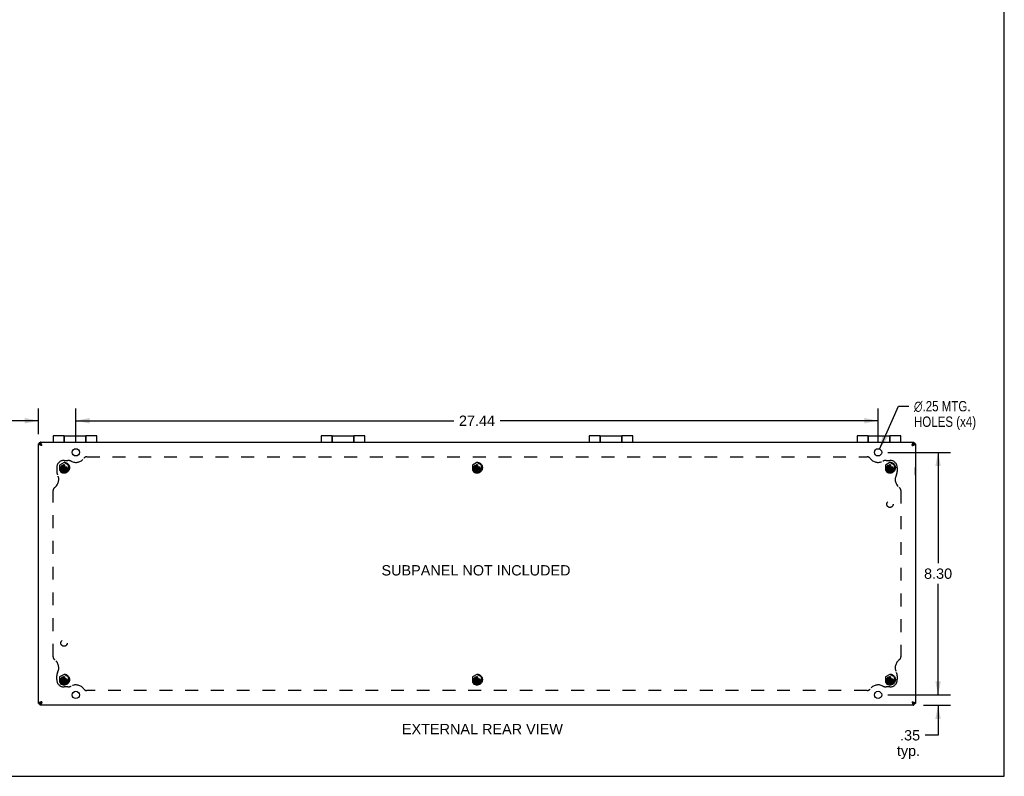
# Model space of a CAD drawing. Header units: inches. Extents: x 0 to 80, y 0 to 51.8.
# Tile 8 of 10: x 46.3 to 80, y 0 to 25.9. Entities that reach past the tile are written whole.
import ezdxf

# ---------------------------------------------------------------- set-up
doc = ezdxf.new("R2010")
doc.units = ezdxf.units.IN
doc.header["$LTSCALE"] = 4.400265
doc.header["$MEASUREMENT"] = 0
doc.linetypes.add('HIDDEN', pattern=[0.2, 0.1, -0.1])
doc.layers.get('0').update_dxf_attribs({"linetype": 'CONTINUOUS'})
for name, color, linetype in [('02___PRT_ALL_AXES', 7, 'CONTINUOUS'), ('06___PRT_ALL_SURFS', 7, 'CONTINUOUS'), ('DEFAULT_2', 8, 'HIDDEN'), ('DIMENSIONS', 7, 'CONTINUOUS')]:
    doc.layers.add(name, color=color, linetype=linetype)
doc.styles.get("Standard").update_dxf_attribs({"font": 'arial.ttf'})
doc.styles.add('TEXTSTYLE_1', font='gdt', dxfattribs={"width": 0.8})
doc.dimstyles.new('DIMSTYLE_1', dxfattribs={"dimtxt": 0.352962, "dimasz": 0.470617, "dimexe": 0.09, "dimexo": 0.07, "dimgap": 0.0375, "dimtad": 0, "dimtih": 1, "dimtoh": 1, "dimzin": 4, "dimdsep": 46, "dimtxsty": 'Standard', "dimblk": '_FILLED', "dimblk1": '_FILLED', "dimblk2": '_FILLED', "dimcen": 0.09, "dimazin": 1, "dimtfac": 1, "dimtofl": 0, "dimtmove": 0, "dimatfit": 3, "dimldrblk": '_FILLED', "dimfxl": 0, "dimtolj": 1, "dimtzin": 4, "dimarcsym": 0})
doc.dimstyles.new('DIMSTYLE_2', dxfattribs={"dimtxt": 0.352962, "dimasz": 0.470617, "dimexe": 0.09, "dimexo": 0.07, "dimgap": 0.09, "dimtad": 0, "dimtih": 1, "dimtoh": 1, "dimzin": 4, "dimdsep": 46, "dimtxsty": 'Standard', "dimblk": '_FILLED', "dimblk1": '_FILLED', "dimblk2": '_FILLED', "dimcen": 0.09, "dimazin": 1, "dimtfac": 1, "dimtofl": 0, "dimtmove": 0, "dimatfit": 1, "dimldrblk": '_FILLED', "dimfxl": 0, "dimtolj": 1, "dimtzin": 4, "dimarcsym": 0})

# ---------------------------------------------------------------- blocks, each defined once
blk = doc.blocks.new('_FILLED')
at = {"color": 0, "linetype": 'ByBlock'}
blk.add_solid([(0, 0), (-1, 0.2), (-1, -0.2)], dxfattribs=at)
blk = doc.blocks.new('*D10')
at = {"layer": 'DIMENSIONS', "color": 2, "linetype": 'Continuous'}
for p, q in [((46.968, 11.702), (46.968, 12.588)), ((48.249, 11.412), (48.249, 12.588)), ((46.968, 12.165), (45.862, 12.165)), ((48.249, 12.165), (49.19, 12.165))]:
    blk.add_line(p, q, dxfattribs=at)
at = {"layer": 'DIMENSIONS', "color": 2, "linetype": 'Continuous', "xscale": 0.4706166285, "yscale": 0.4706166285, "zscale": 0.4706166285}
blk.add_blockref('_FILLED', (46.968, 12.165), dxfattribs=at)
at = {"layer": 'DIMENSIONS', "color": 2, "linetype": 'Continuous', "xscale": 0.4706166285, "yscale": 0.4706166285, "zscale": 0.4706166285, "rotation": 180}
blk.add_blockref('_FILLED', (48.249, 12.165), dxfattribs=at)
at = {"layer": 'DIMENSIONS', "color": 2, "linetype": 'Continuous', "insert": (45.685, 12.341), "char_height": 0.353, "width": 0.95917, "attachment_point": 3, "line_spacing_factor": 0.9}
blk.add_mtext('1.28\\Ptyp.', dxfattribs=at)
blk = doc.blocks.new('*D11')
at = {"layer": 'DIMENSIONS', "color": 2, "linetype": 'Continuous'}
for p, q in [((48.249, 11.412), (48.249, 12.588)), ((75.687, 11.412), (75.687, 12.588)), ((48.249, 12.165), (61.175, 12.165)), ((75.687, 12.165), (62.761, 12.165))]:
    blk.add_line(p, q, dxfattribs=at)
at = {"layer": 'DIMENSIONS', "color": 2, "linetype": 'Continuous', "xscale": 0.4706166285, "yscale": 0.4706166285, "zscale": 0.4706166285, "rotation": 180}
blk.add_blockref('_FILLED', (48.249, 12.165), dxfattribs=at)
at = {"layer": 'DIMENSIONS', "color": 2, "linetype": 'Continuous', "xscale": 0.4706166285, "yscale": 0.4706166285, "zscale": 0.4706166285}
blk.add_blockref('_FILLED', (75.687, 12.165), dxfattribs=at)
at = {"layer": 'DIMENSIONS', "color": 2, "linetype": 'Continuous', "insert": (61.968, 12.341), "char_height": 0.353, "width": 1.2334, "attachment_point": 2, "line_spacing_factor": 0.9}
blk.add_mtext('27.44', dxfattribs=at)
blk = doc.blocks.new('*D12')
at = {"layer": 'DIMENSIONS', "color": 2, "linetype": 'Continuous'}
for p, q in [((76.016, 11.083), (78.164, 11.083)), ((77.74, 11.083), (77.74, 7.286)), ((77.74, 2.783), (77.74, 6.58)), ((76.016, 2.783), (78.164, 2.783))]:
    blk.add_line(p, q, dxfattribs=at)
at = {"layer": 'DIMENSIONS', "color": 2, "linetype": 'Continuous', "xscale": 0.4706166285, "yscale": 0.4706166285, "zscale": 0.4706166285}
for p, rotation in [((77.74, 11.083), 90), ((77.74, 2.783), 270)]:
    blk.add_blockref('_FILLED', p, dxfattribs=dict(at, rotation=rotation))
at = {"layer": 'DIMENSIONS', "color": 2, "linetype": 'Continuous', "insert": (77.74, 7.109), "char_height": 0.353, "width": 0.95917, "attachment_point": 2, "line_spacing_factor": 0.9}
blk.add_mtext('8.30', dxfattribs=at)
blk = doc.blocks.new('*D13')
at = {"layer": 'DIMENSIONS', "color": 2, "linetype": 'Continuous'}
for p, q in [((77.74, 2.783), (77.74, 3.724)), ((76.016, 2.783), (78.164, 2.783)), ((77.237, 2.433), (78.164, 2.433)), ((77.74, 2.433), (77.74, 1.402)), ((77.74, 1.402), (77.302, 1.402))]:
    blk.add_line(p, q, dxfattribs=at)
at = {"layer": 'DIMENSIONS', "color": 2, "linetype": 'Continuous', "xscale": 0.4706166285, "yscale": 0.4706166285, "zscale": 0.4706166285}
for p, rotation in [((77.74, 2.783), 270), ((77.74, 2.433), 90)]:
    blk.add_blockref('_FILLED', p, dxfattribs=dict(at, rotation=rotation))
at = {"layer": 'DIMENSIONS', "color": 2, "linetype": 'Continuous', "insert": (77.125, 1.579), "char_height": 0.353, "width": 0.79384, "attachment_point": 3, "line_spacing_factor": 0.9}
blk.add_mtext('.35\\Ptyp.', dxfattribs=at)
blk = doc.blocks.new('*D14')
at = {"layer": 'DIMENSIONS', "color": 2, "linetype": 'Continuous'}
for p, q in [((75.738, 11.197), (76.386, 12.662)), ((76.386, 12.662), (76.738, 12.662))]:
    blk.add_line(p, q, dxfattribs=at)
at = {"layer": 'DIMENSIONS', "color": 2, "linetype": 'Continuous', "xscale": 0.4706166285, "yscale": 0.4706166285, "zscale": 0.4706166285, "rotation": 246.1186697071}
blk.add_blockref('_FILLED', (75.738, 11.197), dxfattribs=at)
at = {"layer": 'DIMENSIONS', "color": 2, "linetype": 'Continuous', "insert": (76.914, 12.838), "char_height": 0.35296, "width": 2.65444, "attachment_point": 1, "line_spacing_factor": 0.9, "style": 'TEXTSTYLE_1'}
blk.add_mtext('{\\fgdt;n}\\fArial;.25 MTG.\\PHOLES (x4)', dxfattribs=at)

msp = doc.modelspace()

# ---------------------------------------------------------------- linework, layer by layer
at = {"color": 7, "linetype": 'Continuous'}
for p, q in [((80.0048, 0), (80.0048, 51.7678)), ((47.4679, 11.6326), (47.4679, 11.4328)), ((47.8429, 11.6526), (47.8429, 11.4328)), ((47.8479, 11.4328), (47.8479, 11.6526)), ((48.5879, 11.6526), (48.5879, 11.4328)), ((48.5929, 11.4328), (48.5929, 11.6526)), ((48.9679, 11.4328), (48.9679, 11.6326)), ((56.6346, 11.6326), (56.6346, 11.4328)), ((57.0096, 11.6526), (57.0096, 11.4328)), ((57.0146, 11.4328), (57.0146, 11.6526)), ((57.7546, 11.6526), (57.7546, 11.4328)), ((57.7596, 11.4328), (57.7596, 11.6526)), ((58.1346, 11.4328), (58.1346, 11.6326)), ((65.8012, 11.6326), (65.8012, 11.4328)), ((66.1762, 11.6526), (66.1762, 11.4328)), ((66.1812, 11.4328), (66.1812, 11.6526)), ((66.9212, 11.6526), (66.9212, 11.4328)), ((66.9262, 11.4328), (66.9262, 11.6526)), ((67.3012, 11.4328), (67.3012, 11.6326)), ((74.9679, 11.6326), (74.9679, 11.4328)), ((75.3429, 11.6526), (75.3429, 11.4328)), ((75.3479, 11.4328), (75.3479, 11.6526)), ((76.0879, 11.6526), (76.0879, 11.4328)), ((76.0929, 11.4328), (76.0929, 11.6526)), ((76.4679, 11.4328), (76.4679, 11.6326)), ((46.9679, 11.3728), (47.0279, 11.3728)), ((47.0279, 11.4027), (46.9979, 11.4027)), ((47.0279, 11.4328), (47.0279, 11.3728)), ((47.0493, 11.3514), (47.0879, 11.3128)), ((76.8865, 11.3514), (76.8479, 11.3128)), ((76.9079, 11.4328), (76.9079, 11.3728)), ((76.9079, 11.4027), (76.9379, 11.4027)), ((76.9679, 11.3728), (76.9079, 11.3728)), ((76.9719, 10.5608), (76.9679, 10.5608)), ((76.9719, 10.3048), (76.9719, 10.5608)), ((76.9719, 10.3048), (76.9679, 10.3048)), ((46.9679, 2.4928), (47.0279, 2.4928)), ((47.0279, 2.4627), (46.9979, 2.4627)), ((47.0279, 2.4328), (47.0279, 2.4928)), ((47.0879, 2.5528), (47.0493, 2.5143)), ((76.8479, 2.5528), (76.8865, 2.5143)), ((76.9679, 2.4928), (76.9079, 2.4928)), ((76.9079, 2.4328), (76.9079, 2.4928)), ((76.9079, 2.4627), (76.9379, 2.4627)), ((0, 0), (80.0048, 0))]:
    msp.add_line(p, q, dxfattribs=at)
at = {"color": 3, "linetype": 'Continuous'}
for p, q in [((46.9679, 2.4928), (46.9679, 11.3728)), ((46.9979, 11.3728), (46.9979, 11.4027)), ((47.0279, 11.4328), (76.9079, 11.4328)), ((76.9379, 11.4027), (76.9379, 11.3728)), ((76.9679, 11.3728), (76.9679, 2.4928)), ((46.9979, 2.4627), (46.9979, 2.4928)), ((76.9079, 2.4328), (47.0279, 2.4328)), ((76.9379, 2.4928), (76.9379, 2.4627))]:
    msp.add_line(p, q, dxfattribs=at)
for points in [[(47.0879, 11.3128), (47.0794, 11.3155), (47.0709, 11.3183), (47.0624, 11.321), (47.0541, 11.3237), (47.0459, 11.3265), (47.038, 11.3292), (47.0304, 11.3319), (47.0231, 11.3346), (47.016, 11.3374), (47.0094, 11.3401), (47.0031, 11.3428), (46.9972, 11.3456), (46.9918, 11.3483), (46.9869, 11.351), (46.9826, 11.3537), (46.9788, 11.3564), (46.9755, 11.3592), (46.9728, 11.3619), (46.9706, 11.3647), (46.9691, 11.3674), (46.9682, 11.3701), (46.9679, 11.3728)], [(47.0879, 11.3128), (47.0852, 11.3213), (47.0825, 11.3298), (47.0797, 11.3383), (47.077, 11.3466), (47.0743, 11.3548), (47.0715, 11.3627), (47.0688, 11.3703), (47.0661, 11.3777), (47.0634, 11.3847), (47.0607, 11.3914), (47.0579, 11.3977), (47.0552, 11.4035), (47.0524, 11.4089), (47.0497, 11.4138), (47.047, 11.4181), (47.0443, 11.422), (47.0416, 11.4252), (47.0388, 11.428), (47.0361, 11.4301), (47.0333, 11.4316), (47.0306, 11.4325), (47.0279, 11.4328)], [(76.8479, 11.3128), (76.8506, 11.3213), (76.8533, 11.3298), (76.8561, 11.3383), (76.8588, 11.3466), (76.8616, 11.3548), (76.8643, 11.3627), (76.867, 11.3703), (76.8697, 11.3777), (76.8724, 11.3847), (76.8752, 11.3914), (76.8779, 11.3977), (76.8806, 11.4035), (76.8834, 11.4089), (76.8861, 11.4138), (76.8888, 11.4181), (76.8915, 11.422), (76.8943, 11.4252), (76.897, 11.428), (76.8997, 11.4301), (76.9025, 11.4316), (76.9052, 11.4325), (76.9079, 11.4328)], [(76.8479, 11.3128), (76.8564, 11.3155), (76.8649, 11.3183), (76.8734, 11.321), (76.8817, 11.3237), (76.8899, 11.3265), (76.8978, 11.3292), (76.9054, 11.3319), (76.9127, 11.3346), (76.9198, 11.3374), (76.9265, 11.3401), (76.9328, 11.3428), (76.9386, 11.3456), (76.944, 11.3483), (76.9489, 11.351), (76.9532, 11.3537), (76.957, 11.3564), (76.9603, 11.3592), (76.963, 11.3619), (76.9652, 11.3647), (76.9667, 11.3674), (76.9676, 11.3701), (76.9679, 11.3728)], [(47.0879, 2.5528), (47.0794, 2.5501), (47.0709, 2.5474), (47.0624, 2.5447), (47.0541, 2.5419), (47.0459, 2.5392), (47.038, 2.5364), (47.0304, 2.5337), (47.0231, 2.531), (47.016, 2.5283), (47.0094, 2.5256), (47.0031, 2.5228), (46.9972, 2.5201), (46.9918, 2.5174), (46.9869, 2.5146), (46.9826, 2.5119), (46.9788, 2.5092), (46.9755, 2.5065), (46.9728, 2.5037), (46.9706, 2.501), (46.9691, 2.4983), (46.9682, 2.4955), (46.9679, 2.4928)], [(47.0879, 2.5528), (47.0852, 2.5443), (47.0825, 2.5358), (47.0797, 2.5274), (47.077, 2.519), (47.0743, 2.5109), (47.0715, 2.5029), (47.0688, 2.4953), (47.0661, 2.488), (47.0634, 2.481), (47.0607, 2.4743), (47.0579, 2.468), (47.0552, 2.4621), (47.0524, 2.4567), (47.0497, 2.4519), (47.047, 2.4475), (47.0443, 2.4437), (47.0416, 2.4404), (47.0388, 2.4377), (47.0361, 2.4356), (47.0333, 2.434), (47.0306, 2.4331), (47.0279, 2.4328)], [(76.8479, 2.5528), (76.8564, 2.5501), (76.8649, 2.5474), (76.8734, 2.5447), (76.8817, 2.5419), (76.8899, 2.5392), (76.8978, 2.5364), (76.9054, 2.5337), (76.9127, 2.531), (76.9198, 2.5283), (76.9265, 2.5256), (76.9328, 2.5228), (76.9386, 2.5201), (76.944, 2.5174), (76.9489, 2.5146), (76.9532, 2.5119), (76.957, 2.5092), (76.9603, 2.5065), (76.963, 2.5037), (76.9652, 2.501), (76.9667, 2.4983), (76.9676, 2.4955), (76.9679, 2.4928)], [(76.8479, 2.5528), (76.8506, 2.5443), (76.8533, 2.5358), (76.8561, 2.5274), (76.8588, 2.519), (76.8616, 2.5109), (76.8643, 2.5029), (76.867, 2.4953), (76.8697, 2.488), (76.8724, 2.481), (76.8752, 2.4743), (76.8779, 2.468), (76.8806, 2.4621), (76.8834, 2.4567), (76.8861, 2.4519), (76.8888, 2.4475), (76.8915, 2.4437), (76.8943, 2.4404), (76.897, 2.4377), (76.8997, 2.4356), (76.9025, 2.434), (76.9052, 2.4331), (76.9079, 2.4328)]]:
    msp.add_lwpolyline(points, dxfattribs=at)
at = {"color": 7, "linetype": 'Continuous'}
for points in [[(47.0279, 11.3728), (47.0281, 11.371), (47.0285, 11.3693), (47.0293, 11.3675), (47.0304, 11.3657), (47.0318, 11.3639), (47.0335, 11.3621), (47.0355, 11.3603), (47.0378, 11.3585), (47.0403, 11.3567), (47.0431, 11.355), (47.0461, 11.3532), (47.0493, 11.3514)], [(47.0879, 11.3128), (47.0846, 11.318), (47.0813, 11.3232), (47.0779, 11.3283), (47.0746, 11.3334), (47.0712, 11.3382), (47.0679, 11.3428), (47.0646, 11.3472), (47.0613, 11.3514), (47.0579, 11.3552), (47.0546, 11.3588), (47.0512, 11.362), (47.0479, 11.3648), (47.0446, 11.3672), (47.0413, 11.3692), (47.0379, 11.3708), (47.0346, 11.3719), (47.0312, 11.3726), (47.0279, 11.3728)], [(47.0879, 11.3128), (47.0827, 11.3161), (47.0775, 11.3195), (47.0724, 11.3228), (47.0674, 11.3262), (47.0625, 11.3295), (47.0579, 11.3328), (47.0535, 11.3361), (47.0494, 11.3395), (47.0455, 11.3428), (47.0419, 11.3462), (47.0388, 11.3495), (47.0359, 11.3528), (47.0335, 11.3561), (47.0315, 11.3595), (47.03, 11.3628), (47.0288, 11.3662), (47.0281, 11.3695), (47.0279, 11.3728)], [(47.0279, 11.3728), (47.0297, 11.3727), (47.0315, 11.3722), (47.0333, 11.3714), (47.0351, 11.3703), (47.0368, 11.3689), (47.0386, 11.3672), (47.0404, 11.3652), (47.0422, 11.363), (47.044, 11.3604), (47.0458, 11.3576), (47.0476, 11.3546), (47.0493, 11.3514)], [(76.8479, 11.3128), (76.8531, 11.3161), (76.8583, 11.3195), (76.8634, 11.3228), (76.8684, 11.3262), (76.8733, 11.3295), (76.8779, 11.3328), (76.8823, 11.3361), (76.8865, 11.3395), (76.8903, 11.3428), (76.8939, 11.3462), (76.8971, 11.3495), (76.8999, 11.3528), (76.9023, 11.3561), (76.9043, 11.3595), (76.9059, 11.3628), (76.907, 11.3662), (76.9077, 11.3695), (76.9079, 11.3728)], [(76.8479, 11.3128), (76.8512, 11.318), (76.8546, 11.3232), (76.8579, 11.3283), (76.8612, 11.3334), (76.8646, 11.3382), (76.8679, 11.3428), (76.8712, 11.3472), (76.8746, 11.3514), (76.8779, 11.3552), (76.8813, 11.3588), (76.8846, 11.362), (76.8879, 11.3648), (76.8912, 11.3672), (76.8946, 11.3692), (76.8979, 11.3708), (76.9013, 11.3719), (76.9046, 11.3726), (76.9079, 11.3728)], [(76.9079, 11.3728), (76.9061, 11.3727), (76.9043, 11.3722), (76.9026, 11.3714), (76.9008, 11.3703), (76.899, 11.3689), (76.8972, 11.3672), (76.8954, 11.3652), (76.8936, 11.363), (76.8918, 11.3604), (76.89, 11.3576), (76.8883, 11.3546), (76.8865, 11.3514)], [(76.9079, 11.3728), (76.9078, 11.371), (76.9073, 11.3693), (76.9065, 11.3675), (76.9054, 11.3657), (76.904, 11.3639), (76.9023, 11.3621), (76.9003, 11.3603), (76.898, 11.3585), (76.8955, 11.3567), (76.8927, 11.355), (76.8897, 11.3532), (76.8865, 11.3514)], [(47.0879, 2.5528), (47.0846, 2.5476), (47.0813, 2.5424), (47.0779, 2.5373), (47.0746, 2.5323), (47.0712, 2.5275), (47.0679, 2.5228), (47.0646, 2.5184), (47.0613, 2.5143), (47.0579, 2.5104), (47.0546, 2.5069), (47.0512, 2.5037), (47.0479, 2.5009), (47.0446, 2.4985), (47.0413, 2.4964), (47.0379, 2.4949), (47.0346, 2.4937), (47.0312, 2.4931), (47.0279, 2.4928)], [(47.0879, 2.5528), (47.0827, 2.5495), (47.0775, 2.5462), (47.0724, 2.5428), (47.0674, 2.5395), (47.0625, 2.5362), (47.0579, 2.5328), (47.0535, 2.5295), (47.0494, 2.5262), (47.0455, 2.5228), (47.0419, 2.5195), (47.0388, 2.5162), (47.0359, 2.5128), (47.0335, 2.5095), (47.0315, 2.5062), (47.03, 2.5028), (47.0288, 2.4995), (47.0281, 2.4961), (47.0279, 2.4928)], [(47.0279, 2.4928), (47.0281, 2.4946), (47.0285, 2.4964), (47.0293, 2.4982), (47.0304, 2.5), (47.0318, 2.5018), (47.0335, 2.5035), (47.0355, 2.5053), (47.0378, 2.5071), (47.0403, 2.5089), (47.0431, 2.5107), (47.0461, 2.5125), (47.0493, 2.5143)], [(47.0279, 2.4928), (47.0297, 2.493), (47.0315, 2.4935), (47.0333, 2.4942), (47.0351, 2.4953), (47.0368, 2.4967), (47.0386, 2.4984), (47.0404, 2.5004), (47.0422, 2.5027), (47.044, 2.5052), (47.0458, 2.508), (47.0476, 2.511), (47.0493, 2.5143)], [(76.8479, 2.5528), (76.8531, 2.5495), (76.8583, 2.5462), (76.8634, 2.5428), (76.8684, 2.5395), (76.8733, 2.5362), (76.8779, 2.5328), (76.8823, 2.5295), (76.8865, 2.5262), (76.8903, 2.5228), (76.8939, 2.5195), (76.8971, 2.5162), (76.8999, 2.5128), (76.9023, 2.5095), (76.9043, 2.5062), (76.9059, 2.5028), (76.907, 2.4995), (76.9077, 2.4961), (76.9079, 2.4928)], [(76.8479, 2.5528), (76.8512, 2.5476), (76.8546, 2.5424), (76.8579, 2.5373), (76.8612, 2.5323), (76.8646, 2.5275), (76.8679, 2.5228), (76.8712, 2.5184), (76.8746, 2.5143), (76.8779, 2.5104), (76.8813, 2.5069), (76.8846, 2.5037), (76.8879, 2.5009), (76.8912, 2.4985), (76.8946, 2.4964), (76.8979, 2.4949), (76.9013, 2.4937), (76.9046, 2.4931), (76.9079, 2.4928)], [(76.9079, 2.4928), (76.9061, 2.493), (76.9043, 2.4935), (76.9026, 2.4942), (76.9008, 2.4953), (76.899, 2.4967), (76.8972, 2.4984), (76.8954, 2.5004), (76.8936, 2.5027), (76.8918, 2.5052), (76.89, 2.508), (76.8883, 2.511), (76.8865, 2.5143)], [(76.9079, 2.4928), (76.9078, 2.4946), (76.9073, 2.4964), (76.9065, 2.4982), (76.9054, 2.5), (76.904, 2.5018), (76.9023, 2.5035), (76.9003, 2.5053), (76.898, 2.5071), (76.8955, 2.5089), (76.8927, 2.5107), (76.8897, 2.5125), (76.8865, 2.5143)]]:
    msp.add_lwpolyline(points, dxfattribs=at)
for centre, start, end in [((47.4879, 11.6326), 90, 180), ((48.9479, 11.6326), 0, 90), ((56.6546, 11.6326), 90, 180), ((58.1146, 11.6326), 0, 90), ((65.8212, 11.6326), 90, 180), ((67.2812, 11.6326), 0, 90), ((74.9879, 11.6326), 90, 180), ((76.4479, 11.6326), 0, 90)]:
    msp.add_arc(centre, 0.02, start, end, dxfattribs=at)
at = {"layer": '02___PRT_ALL_AXES', "color": 7, "linetype": 'Continuous'}
for p, q in [((47.8429, 11.6526), (47.4879, 11.6526)), ((47.8429, 11.5731), (47.8479, 11.5731)), ((47.8479, 11.6526), (48.5879, 11.6526)), ((48.5879, 11.5731), (48.5929, 11.5731)), ((48.9479, 11.6526), (48.5929, 11.6526)), ((57.0096, 11.6526), (56.6546, 11.6526)), ((57.0096, 11.5731), (57.0146, 11.5731)), ((57.0146, 11.6526), (57.7546, 11.6526)), ((57.7546, 11.5731), (57.7596, 11.5731)), ((58.1146, 11.6526), (57.7596, 11.6526)), ((66.1762, 11.6526), (65.8212, 11.6526)), ((66.1762, 11.5731), (66.1812, 11.5731)), ((66.1812, 11.6526), (66.9212, 11.6526)), ((66.9212, 11.5731), (66.9262, 11.5731)), ((67.2812, 11.6526), (66.9262, 11.6526)), ((75.3429, 11.6526), (74.9879, 11.6526)), ((75.3429, 11.5731), (75.3479, 11.5731)), ((75.3479, 11.6526), (76.0879, 11.6526)), ((76.0879, 11.5731), (76.0929, 11.5731)), ((76.4479, 11.6526), (76.0929, 11.6526))]:
    msp.add_line(p, q, dxfattribs=at)
at = {"layer": '02___PRT_ALL_AXES', "color": 3, "linetype": 'Continuous'}
for centre in [(48.2489, 11.0828), (75.6869, 11.0828), (48.2489, 2.7828), (75.6869, 2.7828)]:
    msp.add_circle(centre, 0.125, dxfattribs=at)
at = {"layer": '02___PRT_ALL_AXES', "color": 8, "linetype": 'HIDDEN'}
for centre, radius in [((47.8429, 10.5578), 0.1405), ((47.8429, 10.5578), 0.125), ((61.9679, 10.5578), 0.1405), ((61.9679, 10.5578), 0.125), ((76.0929, 10.5578), 0.1405), ((76.0929, 10.5578), 0.125), ((76.0929, 9.3078), 0.109), ((47.8429, 4.5578), 0.109), ((47.8429, 3.3078), 0.1405), ((47.8429, 3.3078), 0.125), ((61.9679, 3.3078), 0.1405), ((61.9679, 3.3078), 0.125), ((76.0929, 3.3078), 0.1405), ((76.0929, 3.3078), 0.125)]:
    msp.add_circle(centre, radius, dxfattribs=at)
at = {"layer": '06___PRT_ALL_SURFS', "color": 8, "linetype": 'HIDDEN'}
for p, q in [((47.8429, 10.738), (47.6869, 10.6479)), ((47.6869, 10.6479), (47.6869, 10.4678)), ((47.6869, 10.4678), (47.8429, 10.3777)), ((47.9989, 10.6479), (47.8429, 10.738)), ((47.8429, 10.3777), (47.9989, 10.4678)), ((47.9989, 10.4678), (47.9989, 10.6479)), ((61.9679, 10.738), (61.8119, 10.6479)), ((61.8119, 10.6479), (61.8119, 10.4678)), ((61.8119, 10.4678), (61.9679, 10.3777)), ((62.1239, 10.6479), (61.9679, 10.738)), ((61.9679, 10.3777), (62.1239, 10.4678)), ((62.1239, 10.4678), (62.1239, 10.6479)), ((76.0929, 10.738), (75.9369, 10.6479)), ((75.9369, 10.6479), (75.9369, 10.4678)), ((75.9369, 10.4678), (76.0929, 10.3777)), ((76.2489, 10.6479), (76.0929, 10.738)), ((76.0929, 10.3777), (76.2489, 10.4678)), ((76.2489, 10.4678), (76.2489, 10.6479)), ((47.8429, 3.488), (47.6869, 3.3979)), ((47.6869, 3.3979), (47.6869, 3.2178)), ((47.9989, 3.3979), (47.8429, 3.488)), ((47.9989, 3.2178), (47.9989, 3.3979)), ((61.9679, 3.488), (61.8119, 3.3979)), ((61.8119, 3.3979), (61.8119, 3.2178)), ((62.1239, 3.3979), (61.9679, 3.488)), ((62.1239, 3.2178), (62.1239, 3.3979)), ((76.0929, 3.488), (75.9369, 3.3979)), ((75.9369, 3.3979), (75.9369, 3.2178)), ((76.2489, 3.3979), (76.0929, 3.488)), ((76.2489, 3.2178), (76.2489, 3.3979)), ((47.6869, 3.2178), (47.8429, 3.1277)), ((47.8429, 3.1277), (47.9989, 3.2178)), ((61.8119, 3.2178), (61.9679, 3.1277)), ((61.9679, 3.1277), (62.1239, 3.2178)), ((75.9369, 3.2178), (76.0929, 3.1277)), ((76.0929, 3.1277), (76.2489, 3.2178))]:
    msp.add_line(p, q, dxfattribs=at)
for centre in [(47.8429, 10.5578), (61.9679, 10.5578), (76.0929, 10.5578), (47.8429, 3.3078), (61.9679, 3.3078), (76.0929, 3.3078)]:
    msp.add_circle(centre, 0.14, dxfattribs=at)
at = {"layer": 'DEFAULT_2', "color": 8, "linetype": 'HIDDEN'}
for p, q in [((47.8429, 10.8078), (47.9679, 10.8078)), ((48.6257, 10.9328), (75.3101, 10.9328)), ((75.9679, 10.8078), (76.0929, 10.8078)), ((47.5929, 10.5578), (47.5929, 10.4328)), ((47.7436, 10.5733), (47.9422, 10.5424)), ((47.7446, 10.5733), (47.7436, 10.5733)), ((47.7436, 10.5424), (47.9422, 10.5733)), ((47.7436, 10.5424), (47.7446, 10.5423)), ((47.7744, 10.5733), (47.7446, 10.5733)), ((47.7446, 10.5423), (47.7744, 10.5423)), ((47.808, 10.5927), (47.7744, 10.5733)), ((47.7744, 10.5733), (47.9114, 10.5423)), ((47.7744, 10.5423), (47.9114, 10.5733)), ((47.7744, 10.5423), (47.808, 10.5229)), ((47.8274, 10.6263), (47.808, 10.5927)), ((47.808, 10.5229), (47.8778, 10.5927)), ((47.808, 10.5927), (47.8778, 10.5229)), ((47.808, 10.5229), (47.8274, 10.4893)), ((47.8274, 10.6571), (47.8274, 10.6561)), ((47.8274, 10.4586), (47.8584, 10.6571)), ((47.8584, 10.4586), (47.8274, 10.6571)), ((47.8274, 10.6561), (47.8274, 10.6263)), ((47.8274, 10.4893), (47.8584, 10.6263)), ((47.8584, 10.4893), (47.8274, 10.6263)), ((47.8274, 10.4893), (47.8274, 10.4595)), ((47.8274, 10.4595), (47.8274, 10.4586)), ((47.8429, 10.5578), (47.8429, 10.6318)), ((47.8429, 10.5578), (47.9369, 10.5578)), ((47.8584, 10.6561), (47.8584, 10.6571)), ((47.8584, 10.6263), (47.8584, 10.6561)), ((47.8778, 10.5927), (47.8584, 10.6263)), ((47.8584, 10.4893), (47.8778, 10.5229)), ((47.8584, 10.4595), (47.8584, 10.4893)), ((47.8584, 10.4586), (47.8584, 10.4595)), ((47.9114, 10.5733), (47.8778, 10.5927)), ((47.8778, 10.5229), (47.9114, 10.5423)), ((47.9412, 10.5733), (47.9114, 10.5733)), ((47.9114, 10.5423), (47.9412, 10.5423)), ((47.9422, 10.5733), (47.9412, 10.5733)), ((47.9412, 10.5423), (47.9422, 10.5424)), ((61.8686, 10.5424), (62.0672, 10.5733)), ((61.8696, 10.5733), (61.8686, 10.5733)), ((61.8686, 10.5733), (62.0672, 10.5424)), ((61.8686, 10.5424), (61.8696, 10.5423)), ((61.8994, 10.5733), (61.8696, 10.5733)), ((61.8696, 10.5423), (61.8994, 10.5423)), ((61.933, 10.5927), (61.8994, 10.5733)), ((61.8994, 10.5423), (62.0364, 10.5733)), ((61.8994, 10.5733), (62.0364, 10.5423)), ((61.8994, 10.5423), (61.933, 10.5229)), ((61.9524, 10.6263), (61.933, 10.5927)), ((61.933, 10.5229), (62.0028, 10.5927)), ((61.933, 10.5927), (62.0028, 10.5229)), ((61.933, 10.5229), (61.9524, 10.4893)), ((61.9524, 10.6571), (61.9524, 10.6561)), ((61.9524, 10.4586), (61.9834, 10.6571)), ((61.9834, 10.4586), (61.9524, 10.6571)), ((61.9524, 10.6561), (61.9524, 10.6263)), ((61.9524, 10.4893), (61.9834, 10.6263)), ((61.9834, 10.4893), (61.9524, 10.6263)), ((61.9524, 10.4893), (61.9524, 10.4595)), ((61.9524, 10.4595), (61.9524, 10.4586)), ((61.9679, 10.5578), (61.9679, 10.6318)), ((61.9679, 10.5578), (62.0619, 10.5578)), ((61.9834, 10.6561), (61.9834, 10.6571)), ((61.9834, 10.6263), (61.9834, 10.6561)), ((62.0028, 10.5927), (61.9834, 10.6263)), ((61.9834, 10.4893), (62.0028, 10.5229)), ((61.9834, 10.4595), (61.9834, 10.4893)), ((61.9834, 10.4586), (61.9834, 10.4595)), ((62.0364, 10.5733), (62.0028, 10.5927)), ((62.0028, 10.5229), (62.0364, 10.5423)), ((62.0662, 10.5733), (62.0364, 10.5733)), ((62.0364, 10.5423), (62.0662, 10.5423)), ((62.0672, 10.5733), (62.0662, 10.5733)), ((62.0662, 10.5423), (62.0672, 10.5424)), ((75.9936, 10.5424), (76.1922, 10.5733)), ((75.9946, 10.5733), (75.9936, 10.5733)), ((75.9936, 10.5733), (76.1922, 10.5424)), ((75.9936, 10.5424), (75.9946, 10.5423)), ((76.0244, 10.5733), (75.9946, 10.5733)), ((75.9946, 10.5423), (76.0244, 10.5423)), ((76.058, 10.5927), (76.0244, 10.5733)), ((76.0244, 10.5423), (76.1614, 10.5733)), ((76.0244, 10.5733), (76.1614, 10.5423)), ((76.0244, 10.5423), (76.058, 10.5229)), ((76.0774, 10.6263), (76.058, 10.5927)), ((76.058, 10.5229), (76.1278, 10.5927)), ((76.058, 10.5927), (76.1278, 10.5229)), ((76.058, 10.5229), (76.0774, 10.4893)), ((76.0774, 10.4586), (76.1084, 10.6571)), ((76.0774, 10.6571), (76.0774, 10.6561)), ((76.1084, 10.4586), (76.0774, 10.6571)), ((76.0774, 10.6561), (76.0774, 10.6263)), ((76.0774, 10.4893), (76.1084, 10.6263)), ((76.1084, 10.4893), (76.0774, 10.6263)), ((76.0774, 10.4893), (76.0774, 10.4595)), ((76.0774, 10.4595), (76.0774, 10.4586)), ((76.0929, 10.5578), (76.0929, 10.6318)), ((76.0929, 10.5578), (76.1869, 10.5578)), ((76.1084, 10.6561), (76.1084, 10.6571)), ((76.1084, 10.6263), (76.1084, 10.6561)), ((76.1278, 10.5927), (76.1084, 10.6263)), ((76.1084, 10.4893), (76.1278, 10.5229)), ((76.1084, 10.4595), (76.1084, 10.4893)), ((76.1084, 10.4586), (76.1084, 10.4595)), ((76.1614, 10.5733), (76.1278, 10.5927)), ((76.1278, 10.5229), (76.1614, 10.5423)), ((76.1912, 10.5733), (76.1614, 10.5733)), ((76.1614, 10.5423), (76.1912, 10.5423)), ((76.1922, 10.5733), (76.1912, 10.5733)), ((76.1912, 10.5423), (76.1922, 10.5424)), ((76.3429, 10.5578), (76.3429, 10.4328)), ((47.4679, 4.0906), (47.4679, 9.775)), ((76.4679, 9.775), (76.4679, 4.0906)), ((47.5929, 3.3078), (47.5929, 3.4328)), ((47.8274, 3.3763), (47.808, 3.3427)), ((47.8584, 3.2086), (47.8274, 3.4071)), ((47.8274, 3.4071), (47.8274, 3.4061)), ((47.8274, 3.2086), (47.8584, 3.4071)), ((47.8274, 3.4061), (47.8274, 3.3763)), ((47.8584, 3.2393), (47.8274, 3.3763)), ((47.8274, 3.2393), (47.8584, 3.3763)), ((47.8429, 3.3078), (47.8429, 3.3818)), ((47.8584, 3.4061), (47.8584, 3.4071)), ((47.8584, 3.3763), (47.8584, 3.4061)), ((47.8778, 3.3427), (47.8584, 3.3763)), ((61.9524, 3.3763), (61.933, 3.3427)), ((61.9524, 3.4071), (61.9524, 3.4061)), ((61.9834, 3.2086), (61.9524, 3.4071)), ((61.9524, 3.2086), (61.9834, 3.4071)), ((61.9524, 3.4061), (61.9524, 3.3763)), ((61.9524, 3.3763), (61.9834, 3.2393)), ((61.9524, 3.2393), (61.9834, 3.3763)), ((61.9679, 3.3078), (61.9679, 3.3818)), ((61.9834, 3.4061), (61.9834, 3.4071)), ((61.9834, 3.3763), (61.9834, 3.4061)), ((62.0028, 3.3427), (61.9834, 3.3763)), ((76.0774, 3.3763), (76.058, 3.3427)), ((76.0774, 3.4071), (76.1084, 3.2086)), ((76.0774, 3.4071), (76.0774, 3.4061)), ((76.0774, 3.2086), (76.1084, 3.4071)), ((76.0774, 3.4061), (76.0774, 3.3763)), ((76.0774, 3.3763), (76.1084, 3.2393)), ((76.0774, 3.2393), (76.1084, 3.3763)), ((76.0929, 3.3078), (76.0929, 3.3818)), ((76.1084, 3.4061), (76.1084, 3.4071)), ((76.1084, 3.3763), (76.1084, 3.4061)), ((76.1278, 3.3427), (76.1084, 3.3763)), ((76.3429, 3.4328), (76.3429, 3.3078)), ((47.7436, 3.3233), (47.9422, 3.2924)), ((47.7446, 3.3233), (47.7436, 3.3233)), ((47.7436, 3.2924), (47.9422, 3.3233)), ((47.7436, 3.2924), (47.7446, 3.2923)), ((47.7744, 3.3233), (47.7446, 3.3233)), ((47.7446, 3.2923), (47.7744, 3.2923)), ((47.808, 3.3427), (47.7744, 3.3233)), ((47.7744, 3.3233), (47.9114, 3.2923)), ((47.7744, 3.2923), (47.9114, 3.3233)), ((47.7744, 3.2923), (47.808, 3.2729)), ((47.808, 3.3427), (47.8778, 3.2729)), ((47.808, 3.2729), (47.8778, 3.3427)), ((47.808, 3.2729), (47.8274, 3.2393)), ((47.8274, 3.2393), (47.8274, 3.2095)), ((47.8274, 3.2095), (47.8274, 3.2086)), ((47.8429, 3.3078), (47.9369, 3.3078)), ((47.9679, 3.0578), (47.8429, 3.0578)), ((47.8584, 3.2393), (47.8778, 3.2729)), ((47.8584, 3.2095), (47.8584, 3.2393)), ((47.8584, 3.2086), (47.8584, 3.2095)), ((47.9114, 3.3233), (47.8778, 3.3427)), ((47.8778, 3.2729), (47.9114, 3.2923)), ((47.9412, 3.3233), (47.9114, 3.3233)), ((47.9114, 3.2923), (47.9412, 3.2923)), ((47.9422, 3.3233), (47.9412, 3.3233)), ((47.9412, 3.2923), (47.9422, 3.2924)), ((61.8686, 3.2924), (62.0672, 3.3233)), ((61.8696, 3.3233), (61.8686, 3.3233)), ((61.8686, 3.3233), (62.0672, 3.2924)), ((61.8686, 3.2924), (61.8696, 3.2923)), ((61.8994, 3.3233), (61.8696, 3.3233)), ((61.8696, 3.2923), (61.8994, 3.2923)), ((61.933, 3.3427), (61.8994, 3.3233)), ((61.8994, 3.2923), (62.0364, 3.3233)), ((61.8994, 3.3233), (62.0364, 3.2923)), ((61.8994, 3.2923), (61.933, 3.2729)), ((61.933, 3.3427), (62.0028, 3.2729)), ((61.933, 3.2729), (62.0028, 3.3427)), ((61.933, 3.2729), (61.9524, 3.2393)), ((61.9524, 3.2393), (61.9524, 3.2095)), ((61.9524, 3.2095), (61.9524, 3.2086)), ((61.9679, 3.3078), (62.0619, 3.3078)), ((61.9834, 3.2393), (62.0028, 3.2729)), ((61.9834, 3.2095), (61.9834, 3.2393)), ((61.9834, 3.2086), (61.9834, 3.2095)), ((62.0364, 3.3233), (62.0028, 3.3427)), ((62.0028, 3.2729), (62.0364, 3.2923)), ((62.0662, 3.3233), (62.0364, 3.3233)), ((62.0364, 3.2923), (62.0662, 3.2923)), ((62.0672, 3.3233), (62.0662, 3.3233)), ((62.0662, 3.2923), (62.0672, 3.2924)), ((76.0929, 3.0578), (75.9679, 3.0578)), ((75.9936, 3.2924), (76.1922, 3.3233)), ((75.9946, 3.3233), (75.9936, 3.3233)), ((75.9936, 3.3233), (76.1922, 3.2924)), ((75.9936, 3.2924), (75.9946, 3.2923)), ((76.0244, 3.3233), (75.9946, 3.3233)), ((75.9946, 3.2923), (76.0244, 3.2923)), ((76.058, 3.3427), (76.0244, 3.3233)), ((76.0244, 3.2923), (76.1614, 3.3233)), ((76.0244, 3.3233), (76.1614, 3.2923)), ((76.0244, 3.2923), (76.058, 3.2729)), ((76.058, 3.3427), (76.1278, 3.2729)), ((76.058, 3.2729), (76.1278, 3.3427)), ((76.058, 3.2729), (76.0774, 3.2393)), ((76.0774, 3.2393), (76.0774, 3.2095)), ((76.0774, 3.2095), (76.0774, 3.2086)), ((76.0929, 3.3078), (76.1869, 3.3078)), ((76.1084, 3.2393), (76.1278, 3.2729)), ((76.1084, 3.2095), (76.1084, 3.2393)), ((76.1084, 3.2086), (76.1084, 3.2095)), ((76.1614, 3.3233), (76.1278, 3.3427)), ((76.1278, 3.2729), (76.1614, 3.2923)), ((76.1912, 3.3233), (76.1614, 3.3233)), ((76.1614, 3.2923), (76.1912, 3.2923)), ((76.1922, 3.3233), (76.1912, 3.3233)), ((76.1912, 3.2923), (76.1922, 3.2924)), ((75.3101, 2.9328), (48.6257, 2.9328))]:
    msp.add_line(p, q, dxfattribs=at)
for points in [[(47.7436, 10.5733), (47.7435, 10.5681), (47.7434, 10.563), (47.7434, 10.5578), (47.7434, 10.5527), (47.7435, 10.5475), (47.7436, 10.5424)], [(47.8429, 10.6573), (47.8403, 10.6573), (47.8377, 10.6573), (47.8351, 10.6573), (47.8326, 10.6572), (47.83, 10.6572), (47.8274, 10.6571)], [(47.8274, 10.4586), (47.83, 10.4585), (47.8326, 10.4584), (47.8351, 10.4584), (47.8377, 10.4584), (47.8403, 10.4583), (47.8429, 10.4583)], [(47.8584, 10.6571), (47.8558, 10.6572), (47.8532, 10.6572), (47.8507, 10.6573), (47.8481, 10.6573), (47.8455, 10.6573), (47.8429, 10.6573)], [(47.8461, 10.6428), (47.8452, 10.6399), (47.8444, 10.6371), (47.8436, 10.6344), (47.8429, 10.6318)], [(47.8429, 10.4583), (47.8455, 10.4583), (47.8481, 10.4584), (47.8507, 10.4584), (47.8532, 10.4584), (47.8558, 10.4585), (47.8584, 10.4586)], [(47.8461, 10.6428), (47.8501, 10.6437), (47.8544, 10.6444), (47.859, 10.6448), (47.8639, 10.645), (47.869, 10.6448), (47.8743, 10.6442), (47.8796, 10.6433), (47.8849, 10.6419)], [(47.9422, 10.5424), (47.9423, 10.5475), (47.9424, 10.5527), (47.9424, 10.5578), (47.9424, 10.563), (47.9423, 10.5681), (47.9422, 10.5733)], [(61.8686, 10.5733), (61.8685, 10.5681), (61.8684, 10.563), (61.8684, 10.5578), (61.8684, 10.5527), (61.8685, 10.5475), (61.8686, 10.5424)], [(61.9679, 10.6573), (61.9653, 10.6573), (61.9627, 10.6573), (61.9601, 10.6573), (61.9576, 10.6572), (61.955, 10.6572), (61.9524, 10.6571)], [(61.9524, 10.4586), (61.955, 10.4585), (61.9576, 10.4584), (61.9601, 10.4584), (61.9627, 10.4584), (61.9653, 10.4583), (61.9679, 10.4583)], [(61.9834, 10.6571), (61.9808, 10.6572), (61.9782, 10.6572), (61.9757, 10.6573), (61.9731, 10.6573), (61.9705, 10.6573), (61.9679, 10.6573)], [(61.9711, 10.6428), (61.9702, 10.6399), (61.9694, 10.6371), (61.9686, 10.6344), (61.9679, 10.6318)], [(61.9679, 10.4583), (61.9705, 10.4583), (61.9731, 10.4584), (61.9757, 10.4584), (61.9782, 10.4584), (61.9808, 10.4585), (61.9834, 10.4586)], [(61.9711, 10.6428), (61.9751, 10.6437), (61.9794, 10.6444), (61.984, 10.6448), (61.9889, 10.645), (61.994, 10.6448), (61.9993, 10.6442), (62.0046, 10.6433), (62.0099, 10.6419)], [(62.0672, 10.5424), (62.0673, 10.5475), (62.0674, 10.5527), (62.0674, 10.5578), (62.0674, 10.563), (62.0673, 10.5681), (62.0672, 10.5733)], [(75.9936, 10.5733), (75.9935, 10.5681), (75.9934, 10.563), (75.9934, 10.5578), (75.9934, 10.5527), (75.9935, 10.5475), (75.9936, 10.5424)], [(76.0929, 10.6573), (76.0903, 10.6573), (76.0877, 10.6573), (76.0851, 10.6573), (76.0826, 10.6572), (76.08, 10.6572), (76.0774, 10.6571)], [(76.0774, 10.4586), (76.08, 10.4585), (76.0826, 10.4584), (76.0851, 10.4584), (76.0877, 10.4584), (76.0903, 10.4583), (76.0929, 10.4583)], [(76.1084, 10.6571), (76.1058, 10.6572), (76.1032, 10.6572), (76.1007, 10.6573), (76.0981, 10.6573), (76.0955, 10.6573), (76.0929, 10.6573)], [(76.0961, 10.6428), (76.0952, 10.6399), (76.0944, 10.6371), (76.0936, 10.6344), (76.0929, 10.6318)], [(76.0929, 10.4583), (76.0955, 10.4583), (76.0981, 10.4584), (76.1007, 10.4584), (76.1032, 10.4584), (76.1058, 10.4585), (76.1084, 10.4586)], [(76.0961, 10.6428), (76.1001, 10.6437), (76.1044, 10.6444), (76.109, 10.6448), (76.1139, 10.645), (76.119, 10.6448), (76.1243, 10.6442), (76.1296, 10.6433), (76.1349, 10.6419)], [(76.1922, 10.5424), (76.1923, 10.5475), (76.1924, 10.5527), (76.1924, 10.5578), (76.1924, 10.563), (76.1923, 10.5681), (76.1922, 10.5733)], [(47.8429, 3.4073), (47.8403, 3.4073), (47.8377, 3.4073), (47.8351, 3.4073), (47.8326, 3.4072), (47.83, 3.4072), (47.8274, 3.4071)], [(47.8584, 3.4071), (47.8558, 3.4072), (47.8532, 3.4072), (47.8507, 3.4073), (47.8481, 3.4073), (47.8455, 3.4073), (47.8429, 3.4073)], [(47.8461, 3.3928), (47.8452, 3.3899), (47.8444, 3.3871), (47.8436, 3.3844), (47.8429, 3.3818)], [(47.8461, 3.3928), (47.8501, 3.3937), (47.8544, 3.3944), (47.859, 3.3948), (47.8639, 3.395), (47.869, 3.3948), (47.8743, 3.3942), (47.8796, 3.3933), (47.8849, 3.3919)], [(61.9679, 3.4073), (61.9653, 3.4073), (61.9627, 3.4073), (61.9601, 3.4073), (61.9576, 3.4072), (61.955, 3.4072), (61.9524, 3.4071)], [(61.9834, 3.4071), (61.9808, 3.4072), (61.9782, 3.4072), (61.9757, 3.4073), (61.9731, 3.4073), (61.9705, 3.4073), (61.9679, 3.4073)], [(61.9711, 3.3928), (61.9702, 3.3899), (61.9694, 3.3871), (61.9686, 3.3844), (61.9679, 3.3818)], [(61.9711, 3.3928), (61.9751, 3.3937), (61.9794, 3.3944), (61.984, 3.3948), (61.9889, 3.395), (61.994, 3.3948), (61.9993, 3.3942), (62.0046, 3.3933), (62.0099, 3.3919)], [(76.0929, 3.4073), (76.0903, 3.4073), (76.0877, 3.4073), (76.0851, 3.4073), (76.0826, 3.4072), (76.08, 3.4072), (76.0774, 3.4071)], [(76.1084, 3.4071), (76.1058, 3.4072), (76.1032, 3.4072), (76.1007, 3.4073), (76.0981, 3.4073), (76.0955, 3.4073), (76.0929, 3.4073)], [(76.0961, 3.3928), (76.0952, 3.3899), (76.0944, 3.3871), (76.0936, 3.3844), (76.0929, 3.3818)], [(76.0961, 3.3928), (76.1001, 3.3937), (76.1044, 3.3944), (76.109, 3.3948), (76.1139, 3.395), (76.119, 3.3948), (76.1243, 3.3942), (76.1296, 3.3933), (76.1349, 3.3919)], [(47.7436, 3.3233), (47.7435, 3.3181), (47.7434, 3.313), (47.7434, 3.3078), (47.7434, 3.3027), (47.7435, 3.2975), (47.7436, 3.2924)], [(47.8274, 3.2086), (47.83, 3.2085), (47.8326, 3.2084), (47.8351, 3.2084), (47.8377, 3.2084), (47.8403, 3.2083), (47.8429, 3.2083)], [(47.8429, 3.2083), (47.8455, 3.2083), (47.8481, 3.2084), (47.8507, 3.2084), (47.8532, 3.2084), (47.8558, 3.2085), (47.8584, 3.2086)], [(47.9422, 3.2924), (47.9423, 3.2975), (47.9424, 3.3027), (47.9424, 3.3078), (47.9424, 3.313), (47.9423, 3.3181), (47.9422, 3.3233)], [(61.8686, 3.3233), (61.8685, 3.3181), (61.8684, 3.313), (61.8684, 3.3078), (61.8684, 3.3027), (61.8685, 3.2975), (61.8686, 3.2924)], [(61.9524, 3.2086), (61.955, 3.2085), (61.9576, 3.2084), (61.9601, 3.2084), (61.9627, 3.2084), (61.9653, 3.2083), (61.9679, 3.2083)], [(61.9679, 3.2083), (61.9705, 3.2083), (61.9731, 3.2084), (61.9757, 3.2084), (61.9782, 3.2084), (61.9808, 3.2085), (61.9834, 3.2086)], [(62.0672, 3.2924), (62.0673, 3.2975), (62.0674, 3.3027), (62.0674, 3.3078), (62.0674, 3.313), (62.0673, 3.3181), (62.0672, 3.3233)], [(75.9936, 3.3233), (75.9935, 3.3181), (75.9934, 3.313), (75.9934, 3.3078), (75.9934, 3.3027), (75.9935, 3.2975), (75.9936, 3.2924)], [(76.0774, 3.2086), (76.08, 3.2085), (76.0826, 3.2084), (76.0851, 3.2084), (76.0877, 3.2084), (76.0903, 3.2083), (76.0929, 3.2083)], [(76.0929, 3.2083), (76.0955, 3.2083), (76.0981, 3.2084), (76.1007, 3.2084), (76.1032, 3.2084), (76.1058, 3.2085), (76.1084, 3.2086)], [(76.1922, 3.2924), (76.1923, 3.2975), (76.1924, 3.3027), (76.1924, 3.3078), (76.1924, 3.313), (76.1923, 3.3181), (76.1922, 3.3233)]]:
    msp.add_lwpolyline(points, dxfattribs=at)
for centre, radius in [((47.8429, 10.5578), 0.1865), ((47.8429, 10.5578), 0.105), ((47.8429, 10.5578), 0.095), ((47.8429, 10.5578), 0.094), ((61.9679, 10.5578), 0.1865), ((61.9679, 10.5578), 0.105), ((61.9679, 10.5578), 0.095), ((61.9679, 10.5578), 0.094), ((76.0929, 10.5578), 0.1865), ((76.0929, 10.5578), 0.105), ((76.0929, 10.5578), 0.095), ((76.0929, 10.5578), 0.094), ((47.8429, 3.3078), 0.1865), ((47.8429, 3.3078), 0.105), ((47.8429, 3.3078), 0.095), ((47.8429, 3.3078), 0.094), ((61.9679, 3.3078), 0.1865), ((61.9679, 3.3078), 0.105), ((61.9679, 3.3078), 0.095), ((61.9679, 3.3078), 0.094), ((76.0929, 3.3078), 0.1865), ((76.0929, 3.3078), 0.105), ((76.0929, 3.3078), 0.095), ((76.0929, 3.3078), 0.094)]:
    msp.add_circle(centre, radius, dxfattribs=at)
for centre, radius, start, end in [((47.8429, 10.5578), 0.25, 90, 180), ((47.9679, 10.5578), 0.25, 62.10891, 90), ((48.2458, 11.0828), 0.344, 242.10891, 324.1013), ((48.6257, 10.8078), 0.125, 90, 144.1013), ((75.3101, 10.8078), 0.125, 35.8987, 90), ((75.69, 11.0828), 0.344, 215.8987, 297.89109), ((75.9679, 10.5578), 0.25, 90, 117.89109), ((76.0929, 10.5578), 0.25, 0, 90), ((47.8429, 10.5578), 0.085, 87.83819, 360), ((47.8429, 10.5578), 0.074, 90, 360), ((61.9679, 10.5578), 0.085, 87.83819, 360), ((61.9679, 10.5578), 0.074, 90, 360), ((76.0929, 10.5578), 0.085, 87.83819, 360), ((76.0929, 10.5578), 0.074, 90, 360), ((47.3179, 10.155), 0.344, 305.8987, 27.89109), ((47.8429, 10.4328), 0.25, 180, 207.89109), ((76.6179, 10.155), 0.344, 152.10891, 234.1013), ((76.0929, 10.4328), 0.25, 332.10891, 360), ((47.5929, 9.775), 0.125, 125.8987, 180), ((76.3429, 9.775), 0.125, 0, 54.1013), ((47.5929, 4.0906), 0.125, 180, 234.1013), ((76.3429, 4.0906), 0.125, 305.8987, 360), ((47.3179, 3.7107), 0.344, 332.10891, 54.1013), ((76.6179, 3.7107), 0.344, 125.8987, 207.89109), ((47.8429, 3.4328), 0.25, 152.10891, 180), ((47.8429, 3.3078), 0.085, 87.83819, 360), ((47.8429, 3.3078), 0.074, 90, 360), ((61.9679, 3.3078), 0.085, 87.83819, 360), ((61.9679, 3.3078), 0.074, 90, 360), ((76.0929, 3.3078), 0.085, 87.83819, 360), ((76.0929, 3.3078), 0.074, 90, 360), ((76.0929, 3.4328), 0.25, 0, 27.89109), ((47.8429, 3.3078), 0.25, 180, 270), ((47.9679, 3.3078), 0.25, 270, 297.89109), ((48.2458, 2.7828), 0.344, 35.8987, 117.89109), ((75.69, 2.7828), 0.344, 62.10891, 144.1013), ((75.9679, 3.3078), 0.25, 242.10891, 270), ((76.0929, 3.3078), 0.25, 270, 360), ((48.6257, 3.0578), 0.125, 215.8987, 270), ((75.3101, 3.0578), 0.125, 270, 324.1013)]:
    msp.add_arc(centre, radius, start, end, dxfattribs=at)

# ---------------------------------------------------------------- texts
at = {"layer": 'DIMENSIONS', "color": 2, "linetype": 'Continuous', "char_height": 0.352962, "attachment_point": 2, "line_spacing_factor": 0.9}
for s, insert, width in [('SUBPANEL NOT INCLUDED', (61.9337, 7.2234), 6.454358), ('EXTERNAL REAR VIEW', (62.154, 1.7926), 5.495193)]:
    msp.add_mtext(s, dxfattribs=dict(at, insert=insert, width=width))

# ---------------------------------------------------------------- dimensions: what is measured, and where the dimension line sits
at = {"layer": 'DIMENSIONS', "color": 2, "linetype": 'Continuous'}
dim = msp.add_diameter_dim_2p(p1=(75.7375, 11.1971), p2=(75.6363, 10.9685), text='%%c<> MTG.\\PHOLES (x4)', dimstyle='DIMSTYLE_2', override={"dimpost": '<>'}, dxfattribs=at)
dim.commit()
dim.dimension.update_dxf_attribs({"geometry": '*D14', "text_midpoint": (78.2414, 12.3972), "dimtype": 163})
dim = msp.add_linear_dim(base=(48.2489, 12.1648), p1=(46.9679, 11.6323), p2=(48.2489, 11.3423), text='<>\\Ptyp.', dimstyle='DIMSTYLE_1', dxfattribs=at)
dim.commit()
dim.dimension.update_dxf_attribs({"geometry": '*D10', "text_midpoint": (45.2059, 11.9001), "dimtype": 160})
for base, p1, p2, angle, picture, middle in [((48.2489, 12.1648), (75.6869, 11.3423), (48.2489, 11.3423), 180, '*D11', (61.9632, 12.1655)), ((77.7401, 2.7828), (75.9463, 11.0828), (75.9463, 2.7828), 270, '*D12', (77.7383, 6.9309))]:
    dim = msp.add_linear_dim(base=base, p1=p1, p2=p2, angle=angle, dimstyle='DIMSTYLE_1', dxfattribs=at)
    dim.commit()
    dim.dimension.update_dxf_attribs({"geometry": picture, "text_midpoint": middle, "dimtype": 160})
dim = msp.add_linear_dim(base=(77.7401, 2.7828), p1=(77.1673, 2.4328), p2=(75.9463, 2.7828), angle=90, text='<>\\Ptyp.', dimstyle='DIMSTYLE_1', dxfattribs=at)
dim.commit()
dim.dimension.update_dxf_attribs({"geometry": '*D13', "text_midpoint": (76.7284, 1.1373), "dimtype": 160})

doc.saveas('drawing.dxf')
